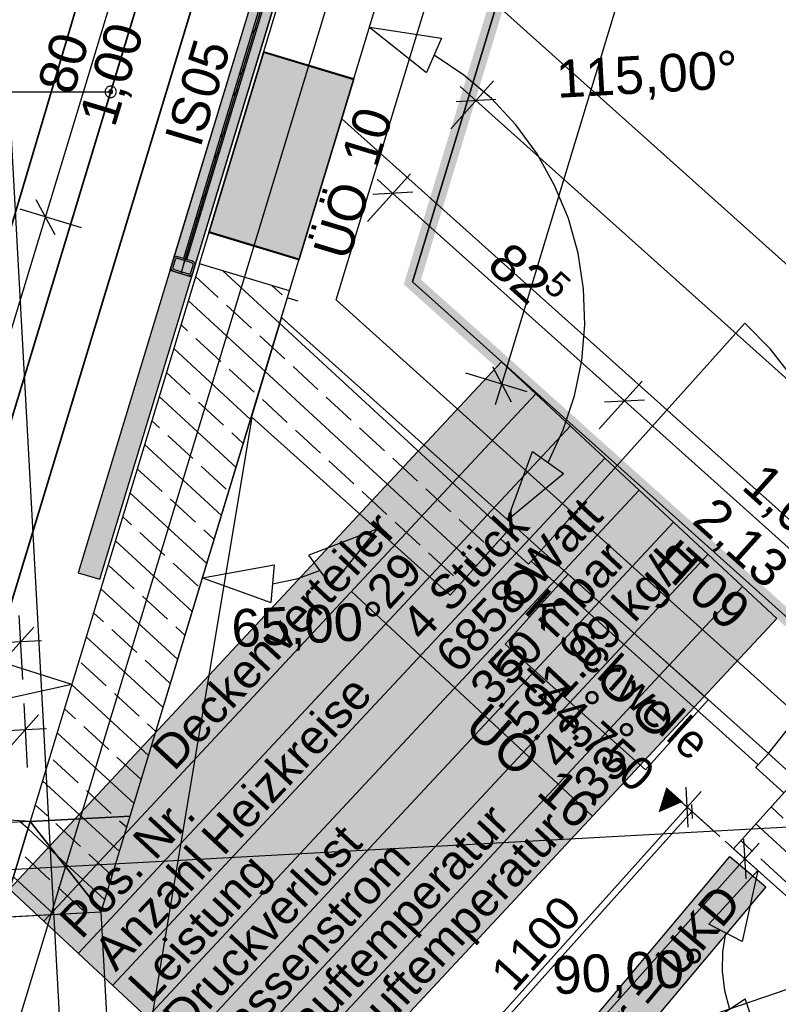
# Model space of a CAD drawing. Extents: x 199 to 1388, y 138 to 979.
# Tile 97 of 155: x 755 to 795, y 562 to 614. Entities that reach past the tile are written whole.
import ezdxf
from ezdxf.lldxf.tags import DXFTag

# ---------------------------------------------------------------- set-up
doc = ezdxf.new("R2010")
doc.units = 0
doc.layers.get('0').update_dxf_attribs({"lineweight": 25})
for name, color, linetype, lineweight, true_color in [('01AFU Allgemein Bemaßung-A07ET47HDI', 7, 'Continuous', 25, 0x848484), ('20 Bodenaufbau - Gefällelinien', 7, 'Continuous', 25, 0x848484), ('20 Fundament-A07ET47RDI', 7, 'Continuous', 25, 0x848484), ('20 Höhen Schwellen', 7, 'Continuous', 25, 0x848484), ('20 Innenwände-A07ET47KDI', 7, 'Continuous', 25, 0x848484), ('20 Platzbedarf Schieber', 7, 'Continuous', 25, 0x848484), ('20 Schieber', 7, 'Continuous', 25, 0x848484), ('A-0', 7, 'Continuous', 25, 0x848484), ('H_Ruecklauf', 5, 'STRICHLINIE2', 35, 0x0000ff), ('H_Vorlauf', 1, 'Continuous', 35, 0xff0000), ('UPO_Loop2', 140, 'Continuous', 30, 0x00bfff), ('Uponor_TeilFlaecheGrenze', 6, 'Continuous', 25, 0xff00ff), ('Uponor_ZonenGrenze', 1, 'Continuous', 25, 0xff0000)]:
    doc.layers.add(name, color=color, linetype=linetype, lineweight=lineweight, true_color=true_color)
for name, color, linetype, lineweight in [('02 Raster Gebäude-A07ET47NDI', 7, 'Continuous', 25), ('H_Mass', 7, 'Continuous', 25), ('H_Text', 7, 'Continuous', 25), ('IS_Wandheizung', 7, 'Continuous', 25), ('SC_Wanddurchbruch', 7, 'Continuous', 25), ('X_Geometrie', 7, 'Continuous', 25)]:
    doc.layers.add(name, color=color, linetype=linetype, lineweight=lineweight)
doc.styles.get("Standard").update_dxf_attribs({"font": 'arial.ttf'})
tags = doc.linetypes.add('fein_strichliert', pattern=[4, 1, -2, 1]).pattern_tags.tags
tags[8:9] = [DXFTag(74, 4), DXFTag(75, 0), DXFTag(340, '0'), DXFTag(46, 0.0), DXFTag(50, 0.0), DXFTag(44, 0.0), DXFTag(45, 0.0)]
tags[6:7] = [DXFTag(74, 4), DXFTag(75, 0), DXFTag(340, '0'), DXFTag(46, 0.0), DXFTag(50, 0.0), DXFTag(44, 0.0), DXFTag(45, 0.0)]
tags[4:5] = [DXFTag(74, 4), DXFTag(75, 0), DXFTag(340, '0'), DXFTag(46, 0.0), DXFTag(50, 0.0), DXFTag(44, 0.0), DXFTag(45, 0.0)]
tags = doc.linetypes.add('Raster-A07ET47ODI', pattern=[0.2, 0.1, -0.05, 0, -0.05]).pattern_tags.tags
tags[10:11] = [DXFTag(74, 4), DXFTag(75, 0), DXFTag(340, '0'), DXFTag(46, 1.0), DXFTag(50, 0.0), DXFTag(44, 0.0), DXFTag(45, 0.0)]
tags[8:9] = [DXFTag(74, 4), DXFTag(75, 0), DXFTag(340, '0'), DXFTag(46, 1.0), DXFTag(50, 0.0), DXFTag(44, 0.0), DXFTag(45, 0.0)]
tags[6:7] = [DXFTag(74, 4), DXFTag(75, 0), DXFTag(340, '0'), DXFTag(46, 1.0), DXFTag(50, 0.0), DXFTag(44, 0.0), DXFTag(45, 0.0)]
tags[4:5] = [DXFTag(74, 4), DXFTag(75, 0), DXFTag(340, '0'), DXFTag(46, 1.0), DXFTag(50, 0.0), DXFTag(44, 0.0), DXFTag(45, 0.0)]
tags = doc.linetypes.add('Strichlinie eng-A07ET47GDI', pattern=[0.115, 0.075, -0.04]).pattern_tags.tags
tags[6:7] = [DXFTag(74, 4), DXFTag(75, 0), DXFTag(340, '0'), DXFTag(46, 1.0), DXFTag(50, 0.0), DXFTag(44, 0.0), DXFTag(45, 0.0)]
tags[4:5] = [DXFTag(74, 4), DXFTag(75, 0), DXFTag(340, '0'), DXFTag(46, 1.0), DXFTag(50, 0.0), DXFTag(44, 0.0), DXFTag(45, 0.0)]
tags = doc.linetypes.add('STRICHLINIE2', pattern=[9.525, 6.35, -3.175]).pattern_tags.tags
tags[6:7] = [DXFTag(74, 4), DXFTag(75, 0), DXFTag(340, '0'), DXFTag(46, 0.0), DXFTag(50, 0.0), DXFTag(44, 0.0), DXFTag(45, 0.0)]
tags[4:5] = [DXFTag(74, 4), DXFTag(75, 0), DXFTag(340, '0'), DXFTag(46, 0.0), DXFTag(50, 0.0), DXFTag(44, 0.0), DXFTag(45, 0.0)]
tags = doc.linetypes.add('Strichpunktx2', pattern=[2, 1, -0.5, 0, -0.5]).pattern_tags.tags
tags[10:11] = [DXFTag(74, 4), DXFTag(75, 0), DXFTag(340, '0'), DXFTag(46, 1.0), DXFTag(50, 0.0), DXFTag(44, 0.0), DXFTag(45, 0.0)]
tags[8:9] = [DXFTag(74, 4), DXFTag(75, 0), DXFTag(340, '0'), DXFTag(46, 1.0), DXFTag(50, 0.0), DXFTag(44, 0.0), DXFTag(45, 0.0)]
tags[6:7] = [DXFTag(74, 4), DXFTag(75, 0), DXFTag(340, '0'), DXFTag(46, 1.0), DXFTag(50, 0.0), DXFTag(44, 0.0), DXFTag(45, 0.0)]
tags[4:5] = [DXFTag(74, 4), DXFTag(75, 0), DXFTag(340, '0'), DXFTag(46, 1.0), DXFTag(50, 0.0), DXFTag(44, 0.0), DXFTag(45, 0.0)]
tags = doc.linetypes.add('Öffnungslinie Tür Fenster-A07ET47JDI', pattern=[0.115, 0.075, -0.04]).pattern_tags.tags
tags[6:7] = [DXFTag(74, 4), DXFTag(75, 0), DXFTag(340, '0'), DXFTag(46, 1.0), DXFTag(50, 0.0), DXFTag(44, 0.0), DXFTag(45, 0.0)]
tags[4:5] = [DXFTag(74, 4), DXFTag(75, 0), DXFTag(340, '0'), DXFTag(46, 1.0), DXFTag(50, 0.0), DXFTag(44, 0.0), DXFTag(45, 0.0)]

# ---------------------------------------------------------------- blocks, each defined once
blk = doc.blocks.new('Referenz-A07ET47ZDI', base_point=(226.995, 158.1))
at = {"layer": '01AFU Allgemein Bemaßung-A07ET47HDI'}
for p, q in [((780.27, 594.836), (824.797, 741.706)), ((756.033, 603.722), (760.676, 619.034)), ((773.248, 613.802), (777.069, 613.229)), ((773.248, 613.802), (776.271, 611.395)), ((777.069, 613.229), (776.271, 611.395)), ((778.263, 611.256), (776.67, 612.312)), ((779.719, 610.018), (778.263, 611.256)), ((779.837, 610.951), (777.564, 608.414)), ((778.898, 609.904), (778.06, 610.655)), ((781.018, 608.616), (779.719, 610.018)), ((779.957, 609.962), (777.839, 609.846)), ((816.775, 575.96), (778.898, 609.904)), ((782.142, 607.071), (781.018, 608.616)), ((783.076, 605.403), (782.142, 607.071)), ((775.42, 606.023), (773.147, 603.486)), ((774.482, 604.976), (773.644, 605.726)), ((783.805, 603.637), (783.076, 605.403)), ((775.541, 605.034), (773.423, 604.918)), ((786.781, 593.954), (774.482, 604.976)), ((755.533, 604.658), (756.533, 602.787)), ((747.047, 574.086), (756.033, 603.722)), ((757.947, 603.142), (754.688, 604.13)), ((784.32, 601.796), (783.805, 603.637)), ((784.614, 599.908), (784.32, 601.796)), ((784.681, 597.998), (784.614, 599.908)), ((784.523, 596.093), (784.681, 597.998)), ((784.139, 594.221), (784.523, 596.093)), ((781.616, 594.428), (778.356, 595.416)), ((779.77, 595.771), (780.77, 593.9)), ((779.944, 593.759), (780.27, 594.836)), ((787.719, 595.001), (785.446, 592.465)), ((783.537, 592.407), (784.139, 594.221)), ((785.722, 593.896), (787.84, 594.012)), ((801.824, 580.473), (786.781, 593.954)), ((782.725, 590.678), (783.537, 592.407)), ((780.573, 587.628), (781.908, 591.254)), ((781.908, 591.254), (783.542, 590.101)), ((780.573, 587.628), (783.542, 590.101)), ((773.628, 587.138), (770.023, 585.748)), ((773.628, 587.138), (771.201, 584.132)), ((771.201, 584.132), (770.023, 585.748)), ((764.379, 584.55), (768.182, 585.233)), ((768.182, 585.233), (768.014, 583.24)), ((769.381, 584.496), (770.612, 584.94)), ((764.379, 584.55), (768.014, 583.24)), ((768.098, 584.237), (769.381, 584.496)), ((754.63, 582.551), (754.816, 579.15)), ((753.999, 580.357), (755.415, 581.937)), ((754.707, 581.147), (683.288, 577.237)), ((755.83, 581.208), (754.707, 581.147)), ((757.434, 578.876), (753.752, 580.048)), ((757.434, 578.876), (753.66, 578.05)), ((754.886, 577.879), (755.072, 574.477)), ((754.255, 575.685), (755.671, 577.264)), ((756.086, 576.536), (754.963, 576.474)), ((754.963, 576.474), (725.065, 574.838)), ((790.17, 571.307), (790.054, 573.425)), ((789.064, 573.305), (791.601, 571.032)), ((790.862, 573.204), (790.112, 572.366)), ((790.112, 572.366), (758.929, 537.57)), ((794.673, 568.279), (792.136, 570.552)), ((793.241, 568.554), (793.125, 570.673)), ((793.183, 569.613), (793.934, 570.451)), ((780.225, 555.153), (793.183, 569.613)), ((793.859, 569.008), (791.258, 566.151)), ((793.859, 569.008), (793.035, 565.233)), ((793.035, 565.233), (791.258, 566.151)), ((792.147, 565.692), (791.989, 564.675)), ((791.989, 564.675), (791.974, 563.646)), ((791.974, 563.646), (792.102, 562.624)), ((792.102, 562.624), (792.369, 561.63)), ((791.536, 561.077), (793.202, 562.184)), ((794.433, 558.521), (793.202, 562.184))]:
    blk.add_line(p, q, dxfattribs=at)
at = {"layer": '02 Raster Gebäude-A07ET47NDI', "linetype": 'Raster-A07ET47ODI', "ltscale": 56.250004}
for p, q in [((735.15, 956.219), (772.215, 279.107)), ((670.061, 282.096), (817.241, 767.508)), ((1024.469, 583.839), (320.128, 545.284))]:
    blk.add_line(p, q, dxfattribs=at)
at = {"layer": '20 Bodenaufbau - Gefällelinien', "linetype": 'Öffnungslinie Tür Fenster-A07ET47JDI', "ltscale": 56.250004}
for p, q in [((767.003, 593.075), (759.895, 550.557)), ((755.229, 571.605), (683.37, 575.821)), ((759.895, 550.557), (758.998, 566.804)), ((759.895, 550.557), (799.39, 564.052))]:
    blk.add_line(p, q, dxfattribs=at)
at = {"layer": '20 Fundament-A07ET47RDI', "linetype": 'Öffnungslinie Tür Fenster-A07ET47JDI', "ltscale": 56.250004}
for p, q in [((771.475, 599.318), (814.512, 741.167)), ((817.22, 581.643), (774.976, 619.5)), ((811.978, 572.912), (771.774, 608.941)), ((807.76, 566.62), (771.475, 599.318))]:
    blk.add_line(p, q, dxfattribs=at)
at = {"layer": '20 Innenwände-A07ET47KDI', "linetype": 'Strichlinie eng-A07ET47GDI', "ltscale": 109.375}
for p, q in [((764.215, 601.242), (768.858, 616.553)), ((769, 599.791), (773.643, 615.102)), ((769, 599.791), (764.215, 601.242))]:
    blk.add_line(p, q, dxfattribs=at)
at = {"layer": '20 Innenwände-A07ET47KDI'}
for p, q in [((767.631, 612.506), (764.729, 602.936)), ((772.415, 611.055), (767.631, 612.506)), ((772.415, 611.055), (769.514, 601.485)), ((769.514, 601.485), (764.729, 602.936)), ((764.215, 601.242), (755.229, 571.605)), ((769, 599.791), (764.215, 601.242)), ((768.477, 598.066), (765.433, 600.872)), ((765.215, 599.442), (764.007, 600.555)), ((768.606, 599.579), (768.071, 600.073)), ((768.573, 598.382), (769, 599.791)), ((767.704, 595.514), (763.62, 599.279)), ((766.979, 597.815), (765.656, 599.035)), ((763.588, 597.677), (763.234, 598.004)), ((780.517, 586.964), (768.477, 598.066)), ((780.872, 587.36), (768.573, 598.382)), ((782.361, 586.025), (793.173, 598.09)), ((794.548, 596.699), (793.173, 598.09)), ((765.352, 596.05), (764.029, 597.27)), ((768.09, 596.79), (767.42, 597.408)), ((766.93, 592.963), (762.847, 596.728)), ((768.743, 596.188), (768.09, 596.79)), ((795.746, 595.152), (794.548, 596.699)), ((763.725, 594.286), (762.46, 595.452)), ((767.116, 594.423), (765.793, 595.644)), ((778.915, 585.176), (767.704, 595.514)), ((770.508, 594.561), (769.184, 595.781)), ((766.156, 590.412), (762.073, 594.177)), ((765.489, 592.659), (764.166, 593.879)), ((768.881, 592.796), (767.558, 594.017)), ((772.272, 592.934), (770.949, 594.154)), ((760.542, 571.896), (766.972, 593.102)), ((762.098, 592.521), (761.686, 592.901)), ((766.972, 593.102), (777.535, 583.637)), ((766.543, 591.687), (765.931, 592.252)), ((770.645, 591.169), (769.322, 592.39)), ((774.037, 591.307), (772.713, 592.527)), ((763.863, 590.895), (762.539, 592.115)), ((765.383, 587.86), (761.3, 591.626)), ((772.41, 589.543), (771.086, 590.763)), ((775.801, 589.68), (774.478, 590.9)), ((762.236, 589.13), (760.913, 590.35)), ((765.627, 589.268), (764.304, 590.488)), ((764.609, 585.309), (760.526, 589.074)), ((774.174, 587.916), (772.851, 589.136)), ((777.565, 588.053), (776.242, 589.273)), ((764, 587.503), (762.677, 588.723)), ((760.609, 587.366), (760.139, 587.799)), ((775.938, 586.289), (774.615, 587.509)), ((779.33, 586.426), (778.006, 587.646)), ((764.996, 586.585), (764.441, 587.096)), ((780.872, 587.36), (780.205, 586.616)), ((780.872, 587.36), (780.205, 586.616)), ((782.361, 586.025), (780.872, 587.36)), ((763.836, 582.758), (759.752, 586.523)), ((762.373, 585.739), (761.05, 586.959)), ((780.205, 586.616), (777.535, 583.637)), ((780.205, 586.616), (781.694, 585.281)), ((781.827, 585.43), (782.361, 586.025)), ((782.361, 586.025), (794.426, 575.214)), ((777.703, 584.662), (776.38, 585.882)), ((781.694, 585.281), (781.827, 585.43)), ((793.892, 574.618), (781.827, 585.43)), ((760.746, 583.974), (759.423, 585.195)), ((764.138, 584.112), (762.814, 585.332)), ((783.788, 584.747), (780.451, 581.023)), ((783.788, 584.747), (791.235, 578.073)), ((763.062, 580.207), (758.979, 583.972)), ((762.511, 582.347), (761.187, 583.568)), ((759.119, 582.21), (758.592, 582.696)), ((760.884, 580.583), (759.56, 581.803)), ((763.449, 581.482), (762.952, 581.941)), ((762.289, 577.655), (758.205, 581.42)), ((780.451, 581.023), (787.898, 574.35)), ((762.648, 578.956), (761.325, 580.176)), ((759.257, 578.819), (757.933, 580.039)), ((761.515, 575.104), (757.432, 578.869)), ((761.021, 577.192), (759.698, 578.412)), ((791.235, 578.073), (787.898, 574.35)), ((757.63, 577.054), (757.045, 577.593)), ((759.394, 575.427), (758.071, 576.648)), ((761.902, 576.38), (761.462, 576.785)), ((794.426, 575.214), (795.641, 576.747)), ((760.741, 572.553), (756.658, 576.318)), ((761.128, 573.828), (759.835, 575.021)), ((793.892, 574.618), (794.426, 575.214)), ((794.426, 575.214), (795.915, 573.879)), ((757.767, 573.663), (756.444, 574.883)), ((793.758, 574.469), (793.892, 574.618)), ((795.248, 573.134), (793.758, 574.469)), ((758.061, 571.76), (755.885, 573.767)), ((759.532, 572.036), (758.208, 573.256)), ((795.248, 573.134), (792.578, 570.156)), ((756.14, 571.899), (755.498, 572.491)), ((795.209, 571.784), (794.568, 572.375)), ((758.998, 566.804), (760.542, 571.896)), ((755.229, 571.605), (725.332, 569.968)), ((755.111, 571.215), (754.719, 571.577)), ((757.905, 570.272), (756.581, 571.492)), ((759.968, 570.002), (758.061, 571.76)), ((760.355, 571.277), (759.973, 571.629)), ((800.491, 565.281), (793.767, 571.482)), ((756.646, 569.8), (755.111, 571.215)), ((793.582, 570.019), (792.966, 570.588)), ((756.278, 568.507), (754.954, 569.727)), ((759.194, 567.45), (756.646, 569.8)), ((759.581, 568.726), (758.346, 569.865)), ((792.578, 570.156), (799.39, 564.052)), ((795.347, 568.392), (794.023, 569.613)), ((756.503, 566.667), (754.338, 568.664)), ((758.042, 566.88), (756.719, 568.101)), ((725.605, 564.976), (758.998, 566.804))]:
    blk.add_line(p, q, dxfattribs=at)
at = {"layer": '20 Platzbedarf Schieber', "linetype": 'Strichlinie eng-A07ET47GDI', "ltscale": 56.250004}
for p, q in [((767.755, 617.742), (757.774, 584.822)), ((758.922, 584.474), (768.904, 617.394)), ((757.774, 584.822), (758.922, 584.474))]:
    blk.add_line(p, q, dxfattribs=at)
at = {"layer": '20 Platzbedarf Schieber'}
for points in [[(767.755, 613.607), (766.501, 613.607), (767.755, 617.742)], [(767.755, 613.607), (768.904, 617.394), (767.755, 617.394)], [(760.176, 588.61), (758.922, 588.61), (767.755, 613.607)], [(758.922, 588.61), (767.755, 613.607), (766.501, 613.607)], [(758.922, 584.822), (757.774, 584.822), (758.922, 588.61)], [(758.922, 584.474), (760.176, 588.61), (758.922, 588.61)], [(758.922, 584.474), (758.922, 584.822), (757.774, 584.822)]]:
    blk.add_solid(points, dxfattribs=at)
at = {"layer": '20 Schieber'}
for p, q in [((767.755, 617.742), (762.649, 600.899)), ((768.904, 617.394), (763.797, 600.551)), ((768.002, 616.832), (763.359, 601.52)), ((763.551, 601.462), (768.193, 616.774)), ((767.287, 613.786), (766.976, 613.448)), ((766.621, 611.588), (766.31, 611.25)), ((766.288, 610.489), (765.976, 610.151)), ((765.621, 608.291), (765.31, 607.953)), ((765.288, 607.192), (764.977, 606.855)), ((764.622, 604.994), (764.31, 604.657)), ((764.288, 603.895), (763.977, 603.558)), ((762.994, 601.615), (762.969, 601.61)), ((763.021, 601.615), (762.994, 601.615)), ((763.047, 601.613), (763.021, 601.615)), ((763.072, 601.607), (763.047, 601.613)), ((763.622, 601.697), (763.437, 601.496)), ((762.707, 601.091), (762.701, 601.065)), ((762.823, 601.474), (762.707, 601.091)), ((762.918, 601.445), (762.802, 601.062)), ((762.832, 601.498), (762.823, 601.474)), ((762.844, 601.521), (762.832, 601.498)), ((762.859, 601.542), (762.844, 601.521)), ((762.877, 601.561), (762.859, 601.542)), ((762.898, 601.578), (762.877, 601.561)), ((762.92, 601.592), (762.898, 601.578)), ((762.923, 601.457), (762.918, 601.445)), ((762.944, 601.603), (762.92, 601.592)), ((762.929, 601.468), (762.923, 601.457)), ((762.937, 601.479), (762.929, 601.468)), ((762.946, 601.489), (762.937, 601.479)), ((762.969, 601.61), (762.944, 601.603)), ((762.956, 601.497), (762.946, 601.489)), ((762.967, 601.504), (762.956, 601.497)), ((762.979, 601.509), (762.967, 601.504)), ((762.991, 601.513), (762.979, 601.509)), ((763.004, 601.515), (762.991, 601.513)), ((763.017, 601.515), (763.004, 601.515)), ((763.03, 601.514), (763.017, 601.515)), ((763.043, 601.511), (763.03, 601.514)), ((763.809, 601.279), (763.043, 601.511)), ((763.838, 601.375), (763.072, 601.607)), ((763.359, 601.52), (763.551, 601.462)), ((763.759, 600.772), (763.875, 601.154)), ((763.821, 601.275), (763.809, 601.279)), ((763.832, 601.268), (763.821, 601.275)), ((763.843, 601.261), (763.832, 601.268)), ((763.862, 601.366), (763.838, 601.375)), ((763.853, 601.252), (763.843, 601.261)), ((763.861, 601.242), (763.853, 601.252)), ((763.855, 600.743), (763.971, 601.125)), ((763.868, 601.231), (763.861, 601.242)), ((763.885, 601.353), (763.862, 601.366)), ((763.873, 601.219), (763.868, 601.231)), ((763.877, 601.206), (763.873, 601.219)), ((763.875, 601.154), (763.878, 601.167)), ((763.879, 601.193), (763.877, 601.206)), ((763.878, 601.167), (763.88, 601.18)), ((763.88, 601.18), (763.879, 601.193)), ((763.907, 601.338), (763.885, 601.353)), ((763.926, 601.32), (763.907, 601.338)), ((763.942, 601.3), (763.926, 601.32)), ((763.956, 601.278), (763.942, 601.3)), ((763.967, 601.254), (763.956, 601.278)), ((763.974, 601.229), (763.967, 601.254)), ((763.971, 601.125), (763.977, 601.151)), ((763.979, 601.203), (763.974, 601.229)), ((763.977, 601.151), (763.98, 601.177)), ((763.98, 601.177), (763.979, 601.203)), ((762.649, 600.899), (763.797, 600.551)), ((762.701, 601.065), (762.698, 601.039)), ((762.698, 601.039), (762.699, 601.013)), ((762.699, 601.013), (762.703, 600.987)), ((762.703, 600.987), (762.711, 600.962)), ((762.711, 600.962), (762.722, 600.938)), ((762.722, 600.938), (762.735, 600.916)), ((762.735, 600.916), (762.752, 600.896)), ((762.752, 600.896), (762.771, 600.878)), ((762.771, 600.878), (762.792, 600.863)), ((762.792, 600.863), (762.815, 600.851)), ((762.799, 601.049), (762.798, 601.036)), ((762.798, 601.036), (762.798, 601.023)), ((762.798, 601.023), (762.801, 601.01)), ((762.802, 601.062), (762.799, 601.049)), ((762.801, 601.01), (762.804, 600.998)), ((762.804, 600.998), (762.81, 600.986)), ((762.81, 600.986), (762.817, 600.974)), ((762.815, 600.851), (762.84, 600.841)), ((762.817, 600.974), (762.825, 600.964)), ((762.825, 600.964), (762.835, 600.955)), ((762.835, 600.955), (762.845, 600.948)), ((762.84, 600.841), (763.606, 600.609)), ((762.845, 600.948), (762.857, 600.942)), ((762.857, 600.942), (762.869, 600.937)), ((762.869, 600.937), (763.635, 600.705)), ((763.606, 600.609), (763.631, 600.603)), ((763.631, 600.603), (763.657, 600.601)), ((763.635, 600.705), (763.647, 600.702)), ((763.647, 600.702), (763.66, 600.701)), ((763.657, 600.601), (763.683, 600.602)), ((763.66, 600.701), (763.673, 600.701)), ((763.673, 600.701), (763.686, 600.703)), ((763.683, 600.602), (763.709, 600.606)), ((763.686, 600.703), (763.699, 600.707)), ((763.699, 600.707), (763.711, 600.712)), ((763.709, 600.606), (763.734, 600.613)), ((763.711, 600.712), (763.722, 600.719)), ((763.722, 600.719), (763.732, 600.728)), ((763.732, 600.728), (763.741, 600.737)), ((763.734, 600.613), (763.758, 600.624)), ((763.741, 600.737), (763.749, 600.748)), ((763.749, 600.748), (763.755, 600.759)), ((763.755, 600.759), (763.759, 600.772)), ((763.758, 600.624), (763.78, 600.638)), ((763.78, 600.638), (763.8, 600.655)), ((763.8, 600.655), (763.818, 600.674)), ((763.818, 600.674), (763.833, 600.695)), ((763.833, 600.695), (763.846, 600.718)), ((763.846, 600.718), (763.855, 600.743))]:
    blk.add_line(p, q, dxfattribs=at)
at = {"layer": '20 Schieber', "linetype": 'Strichpunktx2', "ltscale": 56.250004}
for p, q in [((768.33, 617.568), (763.223, 600.725)), ((768.214, 617.185), (763.339, 601.108))]:
    blk.add_line(p, q, dxfattribs=at)
at = {"layer": '20 Schieber', "linetype": 'ByBlock', "ltscale": 56.250004}
for p, q in [((762.823, 601.474), (762.823, 601.474)), ((762.918, 601.445), (762.918, 601.445))]:
    blk.add_line(p, q, dxfattribs=at)
at = {"layer": 'A-0', "linetype": 'Continuous', "ltscale": 312.5}
for p, q in [((767.755, 617.742), (757.774, 584.822)), ((758.922, 584.474), (768.904, 617.394)), ((768.002, 616.832), (763.359, 601.52)), ((763.551, 601.462), (768.193, 616.774)), ((764.215, 601.242), (755.229, 571.605)), ((763.359, 601.52), (763.551, 601.462)), ((769, 599.791), (764.215, 601.242)), ((760.542, 571.896), (769, 599.791)), ((768.573, 598.382), (766.972, 593.102)), ((780.872, 587.36), (768.573, 598.382)), ((766.972, 593.102), (777.535, 583.637)), ((777.535, 583.637), (780.872, 587.36)), ((757.774, 584.822), (758.922, 584.474)), ((795.915, 573.879), (792.578, 570.156)), ((755.229, 571.605), (760.542, 571.896)), ((760.542, 571.896), (755.229, 571.605)), ((758.998, 566.804), (760.542, 571.896)), ((755.229, 571.605), (725.332, 569.968)), ((753.685, 566.513), (755.229, 571.605)), ((755.229, 571.605), (753.685, 566.513)), ((758.998, 566.804), (755.229, 571.605)), ((755.229, 571.605), (758.998, 566.804)), ((792.578, 570.156), (799.39, 564.052)), ((753.685, 566.513), (758.998, 566.804))]:
    blk.add_line(p, q, dxfattribs=at)
at = {"layer": '01AFU Allgemein Bemaßung-A07ET47HDI', "linetype": 'ByBlock', "ltscale": 40.625, "attachment_point": 1}
for s, insert, char_height, rotation in [('{\\fArial;1,00}', (757.792, 609.005), 2, 73.1324), ('{\\fArial;80}', (755.573, 610.703), 2, 73.1324), ('{\\fArial;115,00°}', (783.106, 612.048), 2, 3.1332), ('{\\fArial;82}', (780.733, 602.529), 2, 318.1351), ('{\\fArial;5}', (783.297, 600.956), 1.32, 318.1351), ('{\\fArial;1,01}', (794.258, 590.811), 2, 318.1351), ('{\\fArial;2,13}', (791.633, 588.998), 2, 318.1351), ('{\\fArial;65,00°}', (765.859, 582.852), 2, 3.1332), ('{\\fArial;90,00°}', (782.907, 564.415), 2, 3.1332)]:
    blk.add_mtext(s, dxfattribs=dict(at, insert=insert, char_height=char_height, rotation=rotation))
at = {"layer": '20 Höhen Schwellen', "attachment_point": 1, "rotation": 318.1351}
for s, insert, char_height in [('{\\fCentury Gothic;OK}', (781.182, 585.346), 1.8), ('{\\fCentury Gothic;Schwelle}', (784.342, 582.514), 1.8), ('{\\fCentury Gothic;0}', (780.897, 581.24), 1.8), ('{\\fCentury Gothic;=}', (781.981, 580.269), 1.8), ('{\\fCentury Gothic;44.750}', (783.06, 579.302), 1.8), ('{\\fCentury Gothic;▼}', (788.875, 573.889), 1.5)]:
    blk.add_mtext(s, dxfattribs=dict(at, insert=insert, char_height=char_height))
at = {"layer": '20 Innenwände-A07ET47KDI', "linetype": 'Continuous', "ltscale": 56.250004, "char_height": 2, "attachment_point": 1}
for s, insert, rotation in [('{\\fCentury Gothic;05}', (763.113, 610.47), 73.1324), ('{\\fCentury Gothic;IS}', (762.341, 607.925), 73.1324), ('{\\fCentury Gothic;10}', (771.722, 606.859), 73.1324), ('{\\fCentury Gothic;ÜÖ}', (770.224, 601.92), 73.1324), ('{\\fCentury Gothic;IT}', (789.582, 586.751), 318.1351), ('{\\fCentury Gothic;09}', (791.412, 585.111), 318.1351), ('{\\fCentury Gothic;ÜÖ}', (779.537, 578.015), 318.1351), ('{\\fCentury Gothic;16}', (783.38, 574.571), 318.1351)]:
    blk.add_mtext(s, dxfattribs=dict(at, insert=insert, rotation=rotation))
blk = doc.blocks.new('Polylinie-A07ET481DI', base_point=(775.521, 527.647))
at = {"color": 0, "linetype": 'ByBlock', "lineweight": -2, "ltscale": 0.25}
for p, q in [((817.207, 737.762), (775.521, 600.269)), ((775.521, 600.269), (809.703, 569.638))]:
    blk.add_line(p, q, dxfattribs=at)
blk = doc.blocks.new('Polylinie-A07ET485DI', base_point=(775.064, 527.2))
at = {"color": 0, "linetype": 'ByBlock', "lineweight": -2, "ltscale": 0.25}
for points in [[(775.978, 600.397), (775.142, 600.397), (817.474, 737.263)], [(775.142, 600.397), (817.474, 737.263), (816.638, 737.263)], [(776.263, 600.141), (775.064, 600.141), (775.978, 600.397)], [(775.064, 600.141), (775.978, 600.397), (775.142, 600.397)], [(808.714, 569.987), (776.263, 600.141), (775.064, 600.141)], [(809.913, 569.987), (808.714, 569.987), (776.263, 600.141)]]:
    blk.add_solid(points, dxfattribs=at)
blk = doc.blocks.new('Polylinie-A07ET489DI', base_point=(775.521, 527.647))
at = {"color": 0, "linetype": 'ByBlock', "lineweight": -2, "ltscale": 0.25}
for p, q in [((775.521, 600.269), (817.207, 737.762)), ((809.703, 569.638), (775.521, 600.269))]:
    blk.add_line(p, q, dxfattribs=at)
blk = doc.blocks.new('Maß-A07ET4CNDI', base_point=(775.028, 554.524))
at = {"color": 0, "linetype": 'ByBlock', "lineweight": -2, "ltscale": 0.25}
for p, q in [((789.619, 572.808), (791.853, 570.806)), ((790.343, 572.515), (790.384, 571.766)), ((775.772, 555.858), (790.363, 572.141)), ((775.028, 556.526), (777.262, 554.524)), ((775.752, 556.233), (775.793, 555.484))]:
    blk.add_line(p, q, dxfattribs=at)
at = {"color": 0, "linetype": 'ByBlock', "lineweight": -2, "ltscale": 0.25, "insert": (779.545, 563.665), "char_height": 1.8, "attachment_point": 1, "rotation": 48.1351}
blk.add_mtext('{\\fArial;1100}', dxfattribs=at)

msp = doc.modelspace()

# ---------------------------------------------------------------- linework, layer by layer
at = {"layer": 'H_Ruecklauf', "ltscale": 0.35}
for p, q in [((751.539, 574.404), (791.691, 706.825)), ((745.551, 574.077), (783.852, 702.932))]:
    msp.add_line(p, q, dxfattribs=at)
at = {"layer": 'H_Text'}
for p, q in [((759.242, 610.524), (759.225, 610.489)), ((759.264, 610.557), (759.242, 610.524)), ((759.29, 610.586), (759.264, 610.557)), ((759.319, 610.612), (759.29, 610.586)), ((759.352, 610.634), (759.319, 610.612)), ((759.387, 610.651), (759.352, 610.634)), ((759.424, 610.664), (759.387, 610.651)), ((759.463, 610.671), (759.424, 610.664)), ((759.502, 610.674), (759.463, 610.671)), ((759.541, 610.671), (759.502, 610.674)), ((759.58, 610.664), (759.541, 610.671)), ((759.617, 610.651), (759.58, 610.664)), ((759.652, 610.634), (759.617, 610.651)), ((759.685, 610.612), (759.652, 610.634)), ((759.714, 610.586), (759.685, 610.612)), ((759.74, 610.557), (759.714, 610.586)), ((759.762, 610.524), (759.74, 610.557)), ((759.779, 610.489), (759.762, 610.524)), ((731.602, 610.374), (759.502, 610.374)), ((759.204, 610.413), (759.202, 610.374)), ((759.202, 610.374), (759.204, 610.335)), ((759.212, 610.452), (759.204, 610.413)), ((759.204, 610.335), (759.212, 610.296)), ((759.225, 610.489), (759.212, 610.452)), ((759.212, 610.296), (759.225, 610.259)), ((759.225, 610.259), (759.242, 610.224)), ((759.242, 610.224), (759.264, 610.191)), ((759.264, 610.191), (759.29, 610.162)), ((759.29, 610.162), (759.319, 610.136)), ((759.319, 610.136), (759.352, 610.114)), ((759.352, 610.114), (759.387, 610.097)), ((759.387, 610.097), (759.424, 610.084)), ((759.403, 610.387), (759.402, 610.374)), ((759.402, 610.374), (759.403, 610.361)), ((759.405, 610.4), (759.403, 610.387)), ((759.403, 610.361), (759.405, 610.348)), ((759.41, 610.412), (759.405, 610.4)), ((759.405, 610.348), (759.41, 610.336)), ((759.415, 610.424), (759.41, 610.412)), ((759.41, 610.336), (759.415, 610.324)), ((759.423, 610.435), (759.415, 610.424)), ((759.415, 610.324), (759.423, 610.313)), ((759.431, 610.445), (759.423, 610.435)), ((759.423, 610.313), (759.431, 610.303)), ((759.424, 610.084), (759.463, 610.077)), ((759.441, 610.453), (759.431, 610.445)), ((759.431, 610.303), (759.441, 610.295)), ((759.452, 610.461), (759.441, 610.453)), ((759.441, 610.295), (759.452, 610.287)), ((759.464, 610.466), (759.452, 610.461)), ((759.452, 610.287), (759.464, 610.282)), ((759.463, 610.077), (759.502, 610.074)), ((759.476, 610.471), (759.464, 610.466)), ((759.464, 610.282), (759.476, 610.277)), ((759.489, 610.473), (759.476, 610.471)), ((759.476, 610.277), (759.489, 610.275)), ((759.502, 610.474), (759.489, 610.473)), ((759.489, 610.275), (759.502, 610.274)), ((759.515, 610.473), (759.502, 610.474)), ((759.502, 610.274), (759.515, 610.275)), ((759.502, 610.074), (759.541, 610.077)), ((759.528, 610.471), (759.515, 610.473)), ((759.515, 610.275), (759.528, 610.277)), ((759.54, 610.466), (759.528, 610.471)), ((759.528, 610.277), (759.54, 610.282)), ((759.552, 610.461), (759.54, 610.466)), ((759.54, 610.282), (759.552, 610.287)), ((759.541, 610.077), (759.58, 610.084)), ((759.563, 610.453), (759.552, 610.461)), ((759.552, 610.287), (759.563, 610.295)), ((759.573, 610.445), (759.563, 610.453)), ((759.563, 610.295), (759.573, 610.303)), ((759.581, 610.435), (759.573, 610.445)), ((759.573, 610.303), (759.581, 610.313)), ((759.58, 610.084), (759.617, 610.097)), ((759.589, 610.424), (759.581, 610.435)), ((759.581, 610.313), (759.589, 610.324)), ((759.594, 610.412), (759.589, 610.424)), ((759.589, 610.324), (759.594, 610.336)), ((759.598, 610.4), (759.594, 610.412)), ((759.594, 610.336), (759.598, 610.348)), ((759.601, 610.387), (759.598, 610.4)), ((759.598, 610.348), (759.601, 610.361)), ((759.602, 610.374), (759.601, 610.387)), ((759.601, 610.361), (759.602, 610.374)), ((759.617, 610.097), (759.652, 610.114)), ((759.652, 610.114), (759.685, 610.136)), ((759.685, 610.136), (759.714, 610.162)), ((759.714, 610.162), (759.74, 610.191)), ((759.74, 610.191), (759.762, 610.224)), ((759.762, 610.224), (759.779, 610.259)), ((759.792, 610.452), (759.779, 610.489)), ((759.779, 610.259), (759.792, 610.296)), ((759.799, 610.413), (759.792, 610.452)), ((759.792, 610.296), (759.799, 610.335)), ((759.802, 610.374), (759.799, 610.413)), ((759.799, 610.335), (759.802, 610.374)), ((754.129, 568.015), (780.253, 596.03)), ((780.253, 596.03), (794.88, 582.39)), ((794.88, 582.39), (768.756, 554.375)), ((779.694, 554.634), (792.371, 569.742)), ((792.371, 569.742), (794.286, 568.135)), ((794.286, 568.135), (781.609, 553.027)), ((768.756, 554.375), (754.129, 568.015))]:
    msp.add_line(p, q, dxfattribs=at)
at = {"layer": 'H_Text', "lineweight": 18}
for p, q in [((755.957, 566.31), (782.081, 594.325)), ((757.785, 564.605), (783.91, 592.62)), ((759.614, 562.9), (785.738, 590.915)), ((761.442, 561.195), (787.567, 589.21)), ((763.27, 559.49), (789.395, 587.505)), ((765.099, 557.785), (791.223, 585.8)), ((766.927, 556.08), (793.052, 584.095)), ((772.284, 583.819), (785.083, 571.884))]:
    msp.add_line(p, q, dxfattribs=at)
at = {"layer": 'H_Text', "color": 7, "true_color": 0xffffff}
for points in [[(794.88, 582.39), (767.534, 582.39), (780.253, 596.03)], [(781.475, 568.015), (754.129, 568.015), (794.88, 582.39)], [(754.129, 568.015), (794.88, 582.39), (767.534, 582.39)], [(794.286, 568.135), (791.022, 568.135), (792.371, 569.742)], [(782.957, 554.634), (779.694, 554.634), (794.286, 568.135)], [(779.694, 554.634), (794.286, 568.135), (791.022, 568.135)], [(768.756, 554.375), (781.475, 568.015), (754.129, 568.015)]]:
    msp.add_solid(points, dxfattribs=at)
at = {"layer": 'H_Vorlauf'}
msp.add_line((748.546, 574.241), (788.124, 704.771), dxfattribs=at)
at = {"layer": 'IS_Wandheizung', "color": 7, "linetype": 'Continuous', "lineweight": 25, "ltscale": 0.25}
msp.add_line((768.905, 599.429), (769.441, 599.267), dxfattribs=at)
at = {"layer": 'SC_Wanddurchbruch', "color": 30, "linetype": 'fein_strichliert', "ltscale": 0.25, "true_color": 0xff6600}
for p, q in [((764.719, 602.892), (767.621, 612.462)), ((769.504, 601.441), (772.406, 611.011))]:
    msp.add_line(p, q, dxfattribs=at)
at = {"layer": 'SC_Wanddurchbruch', "color": 30, "true_color": 0xff6600}
for p, q in [((772.406, 611.011), (767.621, 612.462)), ((764.719, 602.892), (769.504, 601.441))]:
    msp.add_line(p, q, dxfattribs=at)
at = {"layer": 'SC_Wanddurchbruch', "color": 7, "true_color": 0xffffff}
for points in [[(772.406, 611.011), (767.181, 611.011), (767.621, 612.462)], [(769.944, 602.892), (764.719, 602.892), (772.406, 611.011)], [(764.719, 602.892), (772.406, 611.011), (767.181, 611.011)], [(769.504, 601.441), (769.944, 602.892), (764.719, 602.892)]]:
    msp.add_solid(points, dxfattribs=at)

# ---------------------------------------------------------------- block references
at = {"layer": 'H_Mass', "ltscale": 0.25}
msp.add_blockref('Maß-A07ET4CNDI', (775.028, 554.524), dxfattribs=at)
at = {"layer": 'UPO_Loop2', "color": 219, "lineweight": 80, "ltscale": 4000.00006, "true_color": 0x642165}
msp.add_blockref('Referenz-A07ET47ZDI', (226.995, 158.1), dxfattribs=at)
at = {"layer": 'Uponor_TeilFlaecheGrenze', "ltscale": 0.25}
msp.add_blockref('Polylinie-A07ET481DI', (775.521, 527.647), dxfattribs=at)
at = {"layer": 'Uponor_ZonenGrenze', "ltscale": 0.25}
msp.add_blockref('Polylinie-A07ET485DI', (775.064, 527.2), dxfattribs=at)
at = {"layer": 'X_Geometrie', "ltscale": 0.25}
msp.add_blockref('Polylinie-A07ET489DI', (775.521, 527.647), dxfattribs=at)

# ---------------------------------------------------------------- texts
at = {"layer": 'H_Text', "char_height": 1.8, "attachment_point": 1}
for s, insert, rotation in [('{\\fArial;6858 Watt}', (776.606, 580.609), 47), ('{\\fArial;Deckenverteiler}', (761.545, 575.455), 47), ('{\\fArial;4 Stück }', (774.778, 582.314), 47), ('{\\fArial;350 mbar}', (778.434, 578.904), 47), ('{\\fArial;591.09 kg/h}', (780.263, 577.199), 47), ('{\\fArial;29}', (772.949, 584.019), 47), ('{\\fArial;43 °C}', (782.091, 575.494), 47), ('{\\fArial;Anzahl Heizkreise}', (758.451, 564.805), 47), ('{\\fArial;33 °C}', (783.92, 573.789), 47), ('{\\fArial;Vorlauftemperatur }', (765.764, 557.986), 47), ('{\\fArial;Rücklauftemperatur }', (767.592, 556.281), 47), ('{\\fArial;Pos. Nr. }', (756.622, 566.51), 47), ('{\\fArial;Druckverlust }', (762.107, 561.396), 47), ('{\\fArial;Massenstrom }', (763.936, 559.691), 47), ('{\\fArial;Leistung }', (760.279, 563.1), 47), ('{\\fArial;Verteiler = UKD }', (780.445, 554.985), 50)]:
    msp.add_mtext(s, dxfattribs=dict(at, insert=insert, rotation=rotation))

doc.saveas('drawing.dxf')
